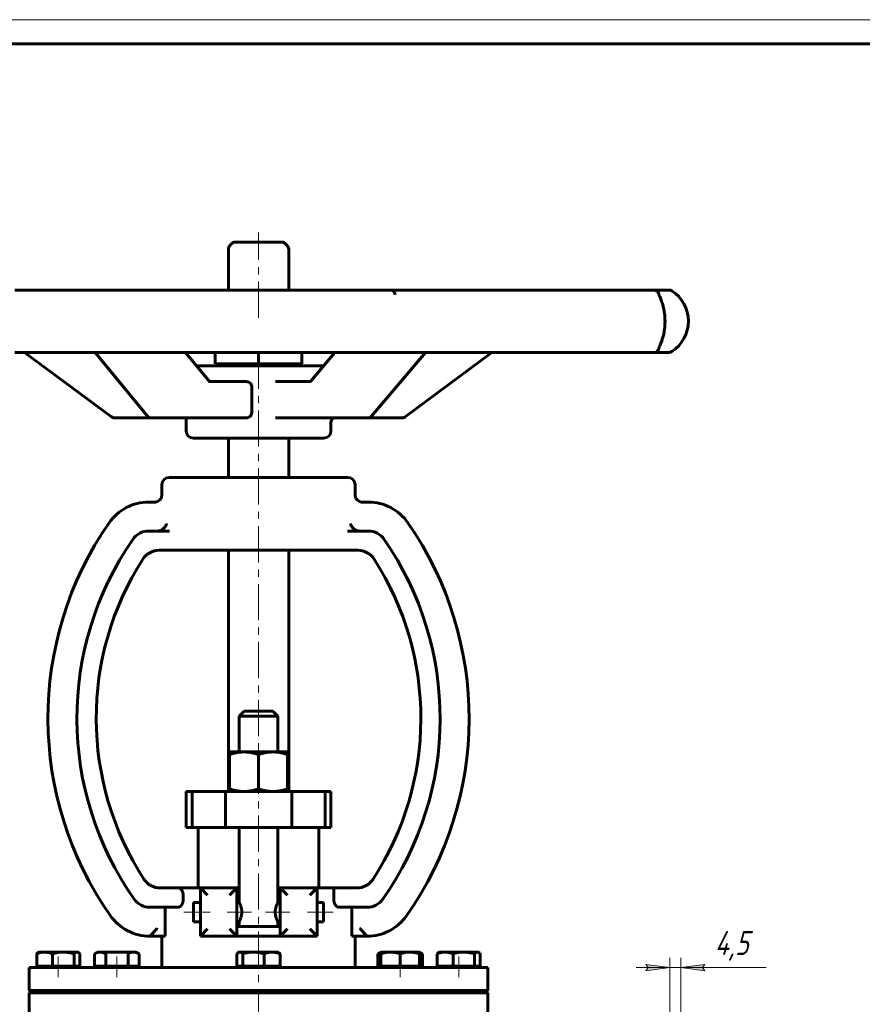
# Model space of a CAD drawing. Header units: millimetres. Extents: x 0 to 594, y 0 to 420.
# Tile 3 of 5: x 125 to 300, y 216 to 420. Entities that reach past the tile are written whole.
import ezdxf

# ---------------------------------------------------------------- set-up
doc = ezdxf.new("R2010")
doc.units = ezdxf.units.MM
for name, pattern in [('K5LT-1', [0]), ('K5LT_AXLED', [12, 7.5, -1.5, 1.5, -1.5]), ('K5LT_BASIC', [0]), ('K5LT_THIN', [0])]:
    doc.linetypes.add(name, pattern=pattern)
doc.layers.add('Системный слой', color=7, linetype='Continuous')
doc.layers.add('Системный слой (1)', color=7, linetype='Continuous', true_color=0x6c6c6c)
doc.styles.add('KDIMTEXTSTYLE', font='txt', dxfattribs={"width": 0.96, "oblique": 15, "height": 5})
doc.styles.add('KTEXTSTYLE', font='txt', dxfattribs={"width": 0.96, "height": 5})
doc.dimstyles.new('KDIMSTYLE (0.50)', dxfattribs={"dimtxt": 5, "dimasz": 1, "dimexe": 2, "dimexo": 0, "dimgap": 1, "dimtad": 1, "dimlfac": 2, "dimtxsty": 'KDIMTEXTSTYLE', "dimsah": 1, "dimcen": 0, "dimdle": 1, "dimadec": 0, "dimazin": 0, "dimtfac": 0.667, "dimtmove": 0, "dimatfit": 3, "dimfxl": 1, "dimtvp": 1, "dimtolj": 1, "dimtzin": 0, "dimarcsym": 0})

# ---------------------------------------------------------------- blocks, each defined once
blk = doc.blocks.new('U0')
at = {"layer": 'Системный слой (1)', "color": 143, "linetype": 'K5LT_BASIC', "lineweight": 60, "true_color": 0x33acca}
for p, q in [((170.87, 236.99), (170.87, 252.49)), ((170.87, 231.99), (170.87, 232.99))]:
    blk.add_line(p, q, dxfattribs=at)
blk = doc.blocks.new('U1')
at = {"layer": 'Системный слой (1)', "color": 143, "linetype": 'K5LT_BASIC', "lineweight": 60, "true_color": 0x33acca}
for p, q in [((182.92, 348.24), (162.01, 348.24)), ((188.36, 348.24), (182.92, 348.24))]:
    blk.add_line(p, q, dxfattribs=at)
blk = doc.blocks.new('U2')
at = {"layer": 'Системный слой (1)', "color": 143, "linetype": 'K5LT_BASIC', "lineweight": 60, "true_color": 0x33acca}
for p, q in [((174.87, 325.11), (156.37, 325.11)), ((193.37, 325.11), (174.87, 325.11))]:
    blk.add_line(p, q, dxfattribs=at)
blk = doc.blocks.new('U3')
at = {"layer": 'Системный слой (1)', "color": 143, "linetype": 'K5LT_BASIC', "lineweight": 60, "true_color": 0x33acca}
for p, q in [((161.37, 333.24), (182.92, 333.24)), ((182.92, 333.24), (188.37, 333.24))]:
    blk.add_line(p, q, dxfattribs=at)
blk = doc.blocks.new('U4')
at = {"layer": 'Системный слой (1)', "color": 143, "linetype": 'K5LT_BASIC', "lineweight": 60, "true_color": 0x33acca}
for p, q in [((170.37, 239.99), (170.87, 239.99)), ((178.87, 239.99), (179.37, 239.99))]:
    blk.add_line(p, q, dxfattribs=at)
blk = doc.blocks.new('U5')
at = {"layer": 'Системный слой (1)', "color": 143, "linetype": 'K5LT_BASIC', "lineweight": 60, "true_color": 0x33acca}
for p, q in [((178.87, 236.99), (178.87, 252.49)), ((178.87, 231.99), (178.87, 232.99))]:
    blk.add_line(p, q, dxfattribs=at)
blk = doc.blocks.new('U6')
at = {"layer": 'Системный слой (1)', "color": 143, "linetype": 'K5LT_BASIC', "lineweight": 60, "true_color": 0x33acca}
for p, q in [((137.33, 226.68), (137.23, 226.69)), ((137.42, 226.65), (137.33, 226.68)), ((137.51, 226.6), (137.42, 226.65)), ((137.62, 226.53), (137.51, 226.6)), ((137.73, 226.44), (137.62, 226.53)), ((137.83, 226.33), (137.73, 226.44))]:
    blk.add_line(p, q, dxfattribs=at)
blk = doc.blocks.new('U11')
at = {"layer": 'Системный слой (1)', "color": 143, "linetype": 'K5LT_BASIC', "lineweight": 60, "true_color": 0x33acca}
for p, q in [((220.33, 226.68), (220.23, 226.69)), ((220.42, 226.65), (220.33, 226.68)), ((220.51, 226.6), (220.42, 226.65)), ((220.62, 226.53), (220.51, 226.6)), ((220.73, 226.44), (220.62, 226.53)), ((220.83, 226.33), (220.73, 226.44))]:
    blk.add_line(p, q, dxfattribs=at)
blk = doc.blocks.new('U12')
at = {"layer": 'Системный слой (1)', "color": 143, "linetype": 'K5LT_BASIC', "lineweight": 60, "true_color": 0x33acca}
for p, q in [((208.42, 226.53), (208.22, 226.6)), ((208.63, 226.44), (208.42, 226.53)), ((208.83, 226.33), (208.63, 226.44))]:
    blk.add_line(p, q, dxfattribs=at)
blk = doc.blocks.new('U13')
at = {"layer": 'Системный слой (1)', "color": 143, "linetype": 'K5LT_BASIC', "lineweight": 60, "true_color": 0x33acca}
for p, q in [((200.22, 226.6), (200.01, 226.53)), ((199.8, 226.44), (199.6, 226.33)), ((200.01, 226.53), (199.8, 226.44))]:
    blk.add_line(p, q, dxfattribs=at)
blk = doc.blocks.new('U14')
at = {"layer": 'Системный слой (1)', "color": 143, "linetype": 'K5LT_BASIC', "lineweight": 60, "true_color": 0x33acca}
for p, q in [((170.73, 226.6), (170.62, 226.53)), ((170.82, 226.65), (170.73, 226.6)), ((170.91, 226.68), (170.82, 226.65)), ((171.01, 226.69), (170.91, 226.68)), ((170.51, 226.44), (170.41, 226.33)), ((170.62, 226.53), (170.51, 226.44))]:
    blk.add_line(p, q, dxfattribs=at)
blk = doc.blocks.new('D5')
at = {"layer": 'Системный слой (1)'}
for points in [[(260.12, 223.49), (255.12, 224.14), (255.62, 223.49), (255.12, 222.83)], [(266.87, 223.49), (267.37, 224.14), (262.37, 223.49), (267.37, 222.83)]]:
    blk.add_hatch(color=7, dxfattribs=at).paths.add_polyline_path(points)
at = {"layer": 'Системный слой (1)', "color": 7, "linetype": 'K5LT_THIN', "lineweight": 18, "true_color": 0xffffff}
for p, q in [((260.12, 193.49), (260.12, 225.49)), ((262.37, 193.49), (262.37, 225.49)), ((260.12, 223.49), (253.12, 223.49)), ((260.12, 223.49), (255.12, 224.14)), ((255.12, 224.14), (255.62, 223.49)), ((255.62, 223.49), (255.12, 222.83)), ((255.12, 222.83), (260.12, 223.49)), ((260.12, 223.49), (262.37, 223.49)), ((267.37, 224.14), (262.37, 223.49)), ((262.37, 223.49), (267.37, 222.83)), ((262.37, 223.49), (267.37, 223.49)), ((266.87, 223.49), (267.37, 224.14)), ((267.37, 222.83), (266.87, 223.49))]:
    blk.add_line(p, q, dxfattribs=at)
blk.add_wipeout([(269.37, 224.49), (269.37, 231.87), (277.72, 231.87), (277.72, 224.49)]).dxf.layer = 'Системный слой (1)'
for p, q in [((262.37, 223.49), (269.37, 223.49)), ((267.37, 223.49), (280.06, 223.49))]:
    blk.add_line(p, q, dxfattribs=at)
at = {"layer": 'Системный слой (1)', "color": 7, "insert": (269.37, 231.07), "char_height": 5, "attachment_point": 1, "style": 'KTEXTSTYLE'}
blk.add_mtext('\\fArial|b0|c204|p34;\\H5.0;\\W1.000;\\Q15;\\fGOST Type AU|b0|i0|c204|p34;\\Q15;\\W0.960;4,5', dxfattribs=at)
blk = doc.blocks.new('KDIMARROW_01')
at = {"layer": 'Системный слой'}
blk.add_hatch(color=0, dxfattribs=at).paths.add_polyline_path([(-5, -0.66), (0, 0), (-5, 0.66), (-4.5, 0)])
at = {"layer": 'Системный слой', "color": 0, "linetype": 'K5LT_THIN', "lineweight": 18}
for p, q in [((-4.5, 0), (-5, 0.66)), ((-5, 0.66), (0, 0)), ((0, 0), (-5, -0.66)), ((-5, -0.66), (-4.5, 0))]:
    blk.add_line(p, q, dxfattribs=at)
at = {"layer": 'Системный слой (1)', "color": 0, "linetype": 'K5LT_THIN', "lineweight": 18}
blk.add_line((428.5, 155.99), (428, 155.99), dxfattribs=at)
blk = doc.blocks.new('U42')
at = {"color": 7, "linetype": 'K5LT_THIN', "lineweight": 18, "true_color": 0xffffff}
blk.add_line((0, 420), (594, 420), dxfattribs=at)
at = {"color": 143, "linetype": 'K5LT_BASIC', "lineweight": 60, "true_color": 0x33acca}
blk.add_line((20, 415), (589, 415), dxfattribs=at)

msp = doc.modelspace()

# ---------------------------------------------------------------- linework, layer by layer
at = {"layer": 'Системный слой (1)', "color": 30, "linetype": 'K5LT_AXLED', "lineweight": 18, "true_color": 0xff8000}
for p, q in [((174.8705, 358.1858), (174.8705, 375.8608)), ((174.8705, 199.4858), (174.8705, 350.6358)), ((159.3705, 234.9858), (164.8263, 234.9858)), ((168.3705, 234.9858), (173.4064, 234.9858)), ((176.3346, 234.9858), (181.3705, 234.9858)), ((185.0138, 234.9858), (190.3705, 234.9858)), ((133.3705, 221.4858), (133.3705, 225.7858)), ((145.5256, 221.4858), (145.5256, 225.7858)), ((204.2155, 221.4858), (204.2155, 225.7858)), ((216.3705, 221.4858), (216.3705, 225.7858))]:
    msp.add_line(p, q, dxfattribs=at)
at = {"layer": 'Системный слой (1)', "color": 143, "linetype": 'K5LT_BASIC', "lineweight": 60, "true_color": 0x33acca}
for p, q in [((179.7063, 373.8608), (170.0347, 373.8608)), ((168.6205, 363.947), (168.6205, 372.4466)), ((169.3276, 373.5679), (168.9134, 373.1537)), ((180.4134, 373.5679), (180.8276, 373.1537)), ((181.1205, 363.947), (181.1205, 372.4466)), ((132.0129, 363.947), (124.4049, 363.947)), ((162.0268, 363.947), (132.0129, 363.947)), ((171.0866, 363.947), (162.0268, 363.947)), ((202.5911, 363.947), (171.0866, 363.947)), ((211.027, 363.947), (202.5911, 363.947)), ((236.805, 363.947), (211.027, 363.947)), ((242.6845, 363.947), (236.805, 363.947)), ((256.8304, 363.947), (242.6845, 363.947)), ((258.8066, 363.947), (256.8304, 363.947)), ((259.9667, 363.947), (258.8066, 363.947)), ((257.8095, 351.8186), (257.8095, 351.8188)), ((124.4049, 351.0208), (132.0129, 351.0208)), ((144.3908, 337.6568), (126.3658, 351.0208)), ((132.0129, 351.0208), (162.0268, 351.0208)), ((151.8365, 337.8266), (141.0328, 351.0208)), ((164.6928, 344.961), (159.7308, 351.0208)), ((162.0268, 351.0208), (171.0866, 351.0208)), ((165.8705, 348.6358), (165.8705, 351.0208)), ((171.0866, 351.0208), (202.5911, 351.0208)), ((174.8705, 348.6358), (174.8705, 351.0208)), ((183.8705, 348.6358), (183.8705, 351.0208)), ((185.6114, 344.9718), (190.709, 351.0208)), ((198.3108, 337.8157), (209.4389, 351.0208)), ((202.5911, 351.0208), (211.027, 351.0208)), ((205.293, 337.6588), (223.1934, 351.0208)), ((211.027, 351.0208), (236.805, 351.0208)), ((236.805, 351.0208), (242.6845, 351.0208)), ((242.6845, 351.0208), (256.8304, 351.0208)), ((256.8304, 351.0208), (258.8066, 351.0208)), ((258.8066, 351.0208), (259.9667, 351.0208)), ((165.8705, 348.6358), (174.8705, 348.6358)), ((166.7455, 348.2358), (166.7455, 348.6358)), ((174.8705, 348.6358), (183.8705, 348.6358)), ((182.9955, 348.2358), (182.9955, 348.6358)), ((172.3375, 344.9601), (164.6934, 344.9601)), ((173.4586, 343.9601), (173.4586, 338.4601)), ((185.6012, 344.9601), (178.3688, 344.9601)), ((144.9863, 337.4601), (152.6102, 337.4601)), ((152.6102, 337.4601), (163.2067, 337.4601)), ((159.8705, 334.7358), (159.8705, 337.4601)), ((163.2067, 337.4601), (172.3375, 337.4601)), ((178.3688, 337.4601), (187.1093, 337.4601)), ((187.1093, 337.4601), (197.5461, 337.4601)), ((197.5462, 337.4601), (204.6948, 337.4601)), ((189.8705, 334.7358), (189.8705, 336.4601)), ((168.6205, 325.1104), (168.6205, 333.2358)), ((181.1205, 325.1104), (181.1205, 333.2358)), ((154.8705, 321.4854), (154.8705, 323.6104)), ((194.8705, 321.4854), (194.8705, 323.6104)), ((153.6573, 319.9854), (152.1196, 319.9854)), ((197.6214, 319.9854), (196.0837, 319.9854)), ((156.3976, 313.9854), (152.1196, 313.9854)), ((197.6214, 313.9854), (193.3435, 313.9854)), ((154.2603, 309.9854), (156.3976, 309.9854)), ((156.3976, 309.9854), (159.3782, 309.9861)), ((190.0493, 309.9854), (159.3782, 309.9861)), ((168.6205, 259.9858), (168.6205, 309.9854)), ((181.1205, 259.9858), (181.1205, 309.9854)), ((190.0493, 309.9854), (191.1877, 309.9854)), ((191.1877, 309.9854), (195.4808, 309.9854)), ((171.8705, 276.6108), (170.8705, 275.6108)), ((170.8705, 275.6108), (178.8705, 275.6108)), ((170.8705, 268.1858), (170.8705, 275.6108)), ((177.8705, 276.6108), (171.8705, 276.6108)), ((177.8705, 276.6108), (178.8705, 275.6108)), ((178.8705, 268.1858), (178.8705, 275.6108)), ((168.8705, 267.6499), (168.8705, 268.1858)), ((168.8705, 268.1858), (171.8705, 268.1858)), ((168.8705, 267.6499), (168.8705, 260.5217)), ((171.8705, 268.1858), (177.8705, 268.1858)), ((174.8705, 267.6499), (174.8705, 260.5217)), ((177.8705, 268.1858), (180.8705, 268.1858)), ((180.8705, 268.1858), (180.8705, 267.6499)), ((180.8705, 267.6499), (180.8705, 260.5217)), ((159.8705, 252.4858), (159.8705, 259.9858)), ((159.8705, 259.9858), (161.1533, 259.9858)), ((161.1533, 259.9858), (168.0119, 259.9858)), ((161.1533, 252.4858), (161.1533, 259.9858)), ((168.0119, 252.4858), (168.0119, 259.9858)), ((168.0119, 259.9858), (181.7761, 259.9858)), ((168.8705, 259.9858), (168.8705, 260.5217)), ((180.8705, 260.5217), (180.8705, 259.9858)), ((181.7761, 259.9858), (188.6817, 259.9858)), ((181.7761, 252.4858), (181.7761, 259.9858)), ((188.6817, 252.4858), (188.6817, 259.9858)), ((188.6817, 259.9858), (189.8705, 259.9858)), ((189.8705, 252.4858), (189.8705, 259.9858)), ((159.8705, 252.4858), (161.1533, 252.4858)), ((161.1533, 252.4858), (168.0119, 252.4858)), ((162.3705, 239.9858), (162.3705, 252.4858)), ((168.0119, 252.4858), (181.7761, 252.4858)), ((181.7761, 252.4858), (188.6817, 252.4858)), ((187.3705, 239.9858), (187.3705, 252.4858)), ((188.6817, 252.4858), (189.8705, 252.4858)), ((158.1672, 239.9858), (154.4924, 239.9858)), ((158.1672, 239.9858), (162.8263, 239.9858)), ((162.8263, 239.9858), (162.8263, 229.9858)), ((170.3705, 239.9858), (162.8263, 239.9858)), ((162.8263, 239.9858), (164.3263, 238.4858)), ((170.3705, 239.9858), (168.8705, 238.4858)), ((170.3705, 229.9858), (170.3705, 239.9858)), ((187.0138, 239.9858), (179.3705, 239.9858)), ((179.3705, 239.9858), (180.8705, 238.4858)), ((179.3705, 239.9858), (179.3705, 229.9858)), ((185.5138, 238.4858), (187.0138, 239.9858)), ((187.0138, 229.9858), (187.0138, 239.9858)), ((187.0138, 239.9858), (190.483, 239.9858)), ((190.483, 237.4858), (190.483, 239.9858)), ((195.2487, 239.9858), (190.483, 239.9858)), ((159.258, 238.4858), (159.258, 237.4858)), ((161.3705, 236.9858), (161.3705, 232.9858)), ((161.3705, 236.9858), (162.8263, 236.9858)), ((170.3705, 236.9858), (170.8705, 236.9858)), ((178.8705, 236.9858), (179.3705, 236.9858)), ((187.0138, 236.9858), (188.3705, 236.9858)), ((188.3705, 236.9858), (188.3705, 232.9858)), ((152.3705, 235.9858), (158.1672, 235.9858)), ((155.5056, 235.9858), (155.5056, 229.9858)), ((191.5738, 235.9858), (197.3705, 235.9858)), ((194.2354, 229.9858), (194.2354, 235.9858)), ((161.3705, 232.9858), (162.8263, 232.9858)), ((170.3705, 232.9858), (170.8705, 232.9858)), ((178.8705, 232.9858), (179.3705, 232.9858)), ((187.0138, 232.9858), (188.3705, 232.9858)), ((164.3263, 231.4858), (162.8263, 229.9858)), ((168.8705, 231.4858), (170.3705, 229.9858)), ((170.3705, 231.9858), (179.3705, 231.9858)), ((180.8705, 231.4858), (179.3705, 229.9858)), ((187.0138, 229.9858), (185.5138, 231.4858)), ((153.8705, 229.9858), (152.3705, 229.9858)), ((153.8705, 229.9858), (155.5056, 229.9858)), ((154.8705, 223.4858), (154.8705, 229.9858)), ((162.8263, 229.9858), (170.3705, 229.9858)), ((170.3705, 229.9858), (179.3705, 229.9858)), ((179.3705, 229.9858), (187.0138, 229.9858)), ((194.2354, 229.9858), (195.8705, 229.9858)), ((194.8705, 223.4858), (194.8705, 229.9858)), ((195.8705, 229.9858), (197.3705, 229.9858)), ((129.2294, 226.6044), (129.3705, 226.6858)), ((130.5421, 226.6858), (129.3705, 226.6858)), ((134.4058, 226.6858), (130.5421, 226.6858)), ((137.2342, 226.6858), (134.4058, 226.6858)), ((137.3705, 226.6858), (137.2342, 226.6858)), ((137.5116, 226.6044), (137.3705, 226.6858)), ((140.9068, 226.3286), (141.5256, 226.6858)), ((142.0615, 226.6858), (141.5256, 226.6858)), ((145.5256, 226.6858), (142.0615, 226.6858)), ((148.9897, 226.6858), (145.5256, 226.6858)), ((149.5256, 226.6858), (148.9897, 226.6858)), ((150.1444, 226.3286), (149.5256, 226.6858)), ((170.7294, 226.6044), (170.8705, 226.6858)), ((171.0068, 226.6858), (170.8705, 226.6858)), ((173.8353, 226.6858), (171.0068, 226.6858)), ((177.699, 226.6858), (173.8353, 226.6858)), ((178.8705, 226.6858), (177.699, 226.6858)), ((179.0116, 226.6044), (178.8705, 226.6858)), ((199.5967, 226.3286), (200.2155, 226.6858)), ((202.2155, 226.6858), (200.2155, 226.6858)), ((200.2155, 226.3286), (200.2155, 226.6858)), ((206.2155, 226.6858), (202.2155, 226.6858)), ((208.2155, 226.6858), (206.2155, 226.6858)), ((208.2155, 226.6858), (208.2155, 226.3286)), ((208.8343, 226.3286), (208.2155, 226.6858)), ((212.2294, 226.6044), (212.3705, 226.6858)), ((213.5421, 226.6858), (212.3705, 226.6858)), ((217.4058, 226.6858), (213.5421, 226.6858)), ((220.2342, 226.6858), (217.4058, 226.6858)), ((220.3705, 226.6858), (220.2342, 226.6858)), ((220.5116, 226.6044), (220.3705, 226.6858)), ((128.9091, 223.7858), (128.9091, 226.3286)), ((132.1751, 223.7858), (132.1751, 226.3286)), ((136.6365, 223.7858), (136.6365, 226.3286)), ((137.8319, 223.7858), (137.8319, 226.3286)), ((140.9068, 223.7858), (140.9068, 226.3286)), ((143.2162, 223.7858), (143.2162, 226.3286)), ((147.835, 223.7858), (147.835, 226.3286)), ((150.1444, 223.7858), (150.1444, 226.3286)), ((170.4091, 223.7858), (170.4091, 226.3286)), ((171.6045, 223.7858), (171.6045, 226.3286)), ((176.066, 223.7858), (176.066, 226.3286)), ((179.3319, 223.7858), (179.3319, 226.3286)), ((199.5967, 223.7858), (199.5967, 226.3286)), ((200.2155, 223.7858), (200.2155, 226.3286)), ((204.2155, 223.7858), (204.2155, 226.3286)), ((208.2155, 223.7858), (208.2155, 226.3286)), ((208.8343, 223.7858), (208.8343, 226.3286)), ((211.9091, 223.7858), (211.9091, 226.3286)), ((215.1751, 223.7858), (215.1751, 226.3286)), ((219.6365, 223.7858), (219.6365, 226.3286)), ((220.8319, 223.7858), (220.8319, 226.3286)), ((127.3705, 223.4858), (222.3705, 223.4858)), ((127.3705, 218.7358), (127.3705, 223.4858)), ((130.5421, 223.7858), (128.9091, 223.7858)), ((129.3705, 223.4858), (129.3705, 223.7858)), ((132.1751, 223.7858), (130.5421, 223.7858)), ((134.4058, 223.7858), (132.1751, 223.7858)), ((136.6365, 223.7858), (134.4058, 223.7858)), ((137.2342, 223.7858), (136.6365, 223.7858)), ((137.8319, 223.7858), (137.2342, 223.7858)), ((137.3705, 223.4858), (137.3705, 223.7858)), ((142.0615, 223.7858), (140.9068, 223.7858)), ((141.5256, 223.4858), (141.5256, 223.7858)), ((143.2162, 223.7858), (142.0615, 223.7858)), ((145.5256, 223.7858), (143.2162, 223.7858)), ((147.835, 223.7858), (145.5256, 223.7858)), ((148.9897, 223.7858), (147.835, 223.7858)), ((150.1444, 223.7858), (148.9897, 223.7858)), ((149.5256, 223.4858), (149.5256, 223.7858)), ((171.0068, 223.7858), (170.4091, 223.7858)), ((170.8705, 223.4858), (170.8705, 223.7858)), ((171.6045, 223.7858), (171.0068, 223.7858)), ((173.8353, 223.7858), (171.6045, 223.7858)), ((176.066, 223.7858), (173.8353, 223.7858)), ((177.699, 223.7858), (176.066, 223.7858)), ((179.3319, 223.7858), (177.699, 223.7858)), ((178.8705, 223.4858), (178.8705, 223.7858)), ((200.2155, 223.7858), (199.5967, 223.7858)), ((202.2155, 223.7858), (200.2155, 223.7858)), ((200.2155, 223.4858), (200.2155, 223.7858)), ((204.2155, 223.7858), (202.2155, 223.7858)), ((206.2155, 223.7858), (204.2155, 223.7858)), ((208.2155, 223.7858), (206.2155, 223.7858)), ((208.2155, 223.4858), (208.2155, 223.7858)), ((208.8343, 223.7858), (208.2155, 223.7858)), ((213.5421, 223.7858), (211.9091, 223.7858)), ((212.3705, 223.4858), (212.3705, 223.7858)), ((215.1751, 223.7858), (213.5421, 223.7858)), ((217.4058, 223.7858), (215.1751, 223.7858)), ((219.6365, 223.7858), (217.4058, 223.7858)), ((220.2342, 223.7858), (219.6365, 223.7858)), ((220.8319, 223.7858), (220.2342, 223.7858)), ((220.3705, 223.4858), (220.3705, 223.7858)), ((222.3705, 218.7358), (222.3705, 223.4858)), ((127.6205, 218.4858), (127.3705, 218.7358)), ((127.3705, 218.7358), (222.3705, 218.7358)), ((127.3705, 218.2358), (127.6205, 218.4858)), ((127.6205, 218.4858), (222.1205, 218.4858)), ((222.1205, 218.4858), (222.3705, 218.7358)), ((222.3705, 218.2358), (222.1205, 218.4858)), ((127.3705, 213.4858), (127.3705, 218.2358)), ((127.3705, 218.2358), (222.3705, 218.2358)), ((222.3705, 213.4858), (222.3705, 218.2358))]:
    msp.add_line(p, q, dxfattribs=at)
for centre, radius, start, end in [((170.0347, 372.8608), 1, 90, 135), ((179.7063, 372.8608), 1, 45, 90), ((169.6205, 372.4466), 1, 135, 180), ((180.1205, 372.4466), 1, 0, 45), ((256.8304, 362.947), 1, 11.703304, 89.999999), ((259.9667, 362.947), 1, 57.190009, 90), ((256.4446, 357.4839), 7.5, 302.809991, 57.190009), ((256.8304, 352.0208), 1, 270, 348.296302), ((259.9667, 352.0208), 1, 270, 302.809992), ((144.9863, 338.4601), 1, 233.444972, 270), ((152.6102, 338.4601), 1, 219.319516, 270), ((190.8705, 336.4601), 1, 90, 180), ((197.5461, 338.4601), 1, 270, 319.872248), ((204.6948, 338.4601), 1, 270, 306.74429), ((161.3705, 334.7358), 1.5, 180, 270), ((188.3705, 334.7358), 1.5, 270, 0), ((156.3705, 323.6104), 1.5, 90, 180), ((193.3705, 323.6104), 1.5, 0, 90), ((153.3705, 321.4854), 1.5, 270, 0), ((196.3705, 321.4854), 1.5, 180, 270), ((152.1196, 309.9854), 10, 90, 145.288426), ((197.6214, 309.9854), 10, 34.711574, 90), ((202.3845, 275.1653), 71.1473, 145.288426, 215.122287), ((147.3566, 275.1653), 71.1473, 324.877713, 34.711574), ((152.1196, 309.9854), 4, 90, 145.288426), ((197.6214, 309.9854), 4, 34.711574, 90), ((202.3845, 275.1653), 65.1473, 145.288426, 215.122287), ((147.3566, 275.1653), 65.1473, 324.877713, 34.711574), ((154.2603, 305.9854), 4, 90, 147.36338), ((195.4808, 305.9854), 4, 32.63662, 90), ((202.3845, 275.1653), 61.1473, 147.36338, 213.065567), ((147.3566, 275.1653), 61.1473, 326.934433, 32.63662), ((154.4924, 243.9858), 4, 213.065567, 270), ((195.2487, 243.9858), 4, 270, 326.934433), ((152.3705, 239.9858), 4, 215.122287, 270), ((197.3705, 239.9858), 4, 270, 324.877713), ((152.3705, 239.9858), 10, 215.122287, 270), ((197.3705, 239.9858), 10, 270, 324.877713)]:
    msp.add_arc(centre, radius, start, end, dxfattribs=at)
for centre, major_axis, ratio, start_param, end_param in [((202.5911, 362.947), (-0.2415, 0.9704), 0.58993091, 4.56787942, 5.595873), ((258.8066, 362.947), (0, 1), 0.98636703, 6.2820945, 6.28318531), ((258.8066, 362.947), (0, 1), 0.88752342, 6.28247738, 6.28318531), ((256.8304, 362.947), (-0.9792, -0.2028), 0.97996546, 3.14081635, 3.14157663), ((256.8304, 352.0208), (0.9792, -0.2028), 0.97996546, 6.28316457, 6.28394616), ((144.9863, 338.4601), (-0.5956, -0.8033), 0.24413996, 6.28317896, 6.28318531), ((152.6102, 338.4601), (-0.7737, -0.6335), 0.66542042, 0, 0.00010131), ((197.5461, 338.4601), (-0.7647, 0.6444), 0.6553924, 3.1415154, 3.14159265), ((204.6948, 338.4601), (0.5982, -0.8014), 0.26036564, 0, 0.00001951)]:
    msp.add_ellipse(centre, major_axis=major_axis, ratio=ratio, start_param=start_param, end_param=end_param, dxfattribs=at)
for points, knots in [([(257.8095, 351.8187), (257.8096, 351.8192), (257.8099, 351.8204), (257.8113, 351.8258), (257.8126, 351.8309), (257.816, 351.8425), (257.8176, 351.8479), (257.8232, 351.8659), (257.8281, 351.881), (257.8437, 351.9262), (257.8558, 351.9595), (257.8927, 352.0566), (257.9214, 352.1289), (257.9886, 352.2941), (258.0266, 352.386), (258.122, 352.6187), (258.1805, 352.7631), (258.3012, 353.0774), (258.3636, 353.2475), (258.4616, 353.5355), (258.4972, 353.6442), (258.5879, 353.9349), (258.6426, 354.1231), (258.743, 354.5033), (258.7889, 354.6929), (258.8759, 355.0955), (258.9167, 355.3092), (258.9844, 355.73), (259.0122, 355.9356), (259.0559, 356.3476), (259.0723, 356.5539), (259.0954, 356.9808), (259.1017, 357.201), (259.1034, 357.6479), (259.0985, 357.8751), (259.0772, 358.3227), (259.061, 358.5425), (259.0182, 358.9641), (258.992, 359.1664), (258.9296, 359.5697), (258.8931, 359.7703), (258.8103, 360.1723), (258.7635, 360.3728), (258.6635, 360.7633), (258.61, 360.9526), (258.5016, 361.3091), (258.4466, 361.4765), (258.3635, 361.7153), (258.3351, 361.7945), (258.2535, 362.0156), (258.2012, 362.1501), (258.0945, 362.417), (258.042, 362.5434), (257.965, 362.7314), (257.9372, 362.7996), (257.8876, 362.9243), (257.8671, 362.9776), (257.8357, 363.0638), (257.8231, 363.1018), (257.8149, 363.1288), (257.8128, 363.1363), (257.8099, 363.1473), (257.8101, 363.1463), (257.8095, 363.149)], [0, 0, 0, 0, 0.13814122, 0.13814122, 0.34535305, 0.34535305, 0.48423656, 0.48423656, 0.76115337, 0.76115337, 1.19153342, 1.19153342, 1.86207673, 1.86207673, 2.53262003, 2.53262003, 3.35269444, 3.35269444, 4.14579439, 4.14579439, 4.59416412, 4.59416412, 5.29201598, 5.29201598, 5.93124022, 5.93124022, 6.5997457, 6.5997457, 7.2067083, 7.2067083, 7.79207828, 7.79207828, 8.408291, 8.408291, 9.04149599, 9.04149599, 9.664381, 9.664381, 10.25849973, 10.25849973, 10.88018358, 10.88018358, 11.54505018, 11.54505018, 12.23609899, 12.23609899, 12.92891875, 12.92891875, 13.29306201, 13.29306201, 13.99155234, 13.99155234, 14.81109562, 14.81109562, 15.3773061, 15.3773061, 15.94351658, 15.94351658, 16.50972706, 16.50972706, 16.71861541, 16.71861541, 17, 17, 17, 17]), ([(164.6928, 344.961), (164.693, 344.9607), (164.6932, 344.9604), (164.6971, 344.9558), (164.7011, 344.951), (164.708, 344.9433), (164.7112, 344.94), (164.7168, 344.9344), (164.7191, 344.9322), (164.7229, 344.9288), (164.7243, 344.9276), (164.7257, 344.9265), (164.726, 344.9262), (164.7265, 344.9258), (164.7266, 344.9258), (164.7266, 344.9258)], [0, 0, 0, 0, 0.09653851, 0.09653851, 1.8, 1.8, 3.6, 3.6, 5.4, 5.4, 7.2, 7.2, 8.03917355, 8.03917355, 9, 9, 9, 9]), ([(172.3375, 344.9601), (172.4735, 344.9601), (172.6198, 344.9357), (172.8938, 344.8347), (173.0214, 344.7582), (173.2211, 344.5818), (173.3089, 344.4719), (173.4277, 344.2259), (173.4586, 344.0897), (173.4586, 343.9601)], [-0.321021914, -0.321021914, -0.321021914, -0.321021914, -0.238258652, -0.238258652, -0.155495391, -0.155495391, -0.077747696, -0.077747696, 0, 0, 0, 0]), ([(185.5736, 344.9339), (185.5743, 344.9344), (185.5751, 344.9351), (185.5778, 344.9372), (185.5796, 344.9388), (185.584, 344.9427), (185.5866, 344.9451), (185.5926, 344.951), (185.5959, 344.9544), (185.6001, 344.9589), (185.6006, 344.9595), (185.6046, 344.964), (185.6078, 344.9676), (185.6114, 344.9718)], [0, 0, 0, 0, 0.8, 0.8, 1.6, 1.6, 2.4, 2.4, 3.2, 3.2, 3.31825305, 3.31825305, 4, 4, 4, 4]), ([(173.4586, 338.4601), (173.4586, 338.3306), (173.4277, 338.1944), (173.3089, 337.9484), (173.2211, 337.8385), (173.0214, 337.6621), (172.8938, 337.5856), (172.6198, 337.4846), (172.4735, 337.4601), (172.3375, 337.4601)], [0, 0, 0, 0, 0.077747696, 0.077747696, 0.155495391, 0.155495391, 0.238258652, 0.238258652, 0.321021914, 0.321021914, 0.321021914, 0.321021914]), ([(188.5521, 337.3702), (188.5515, 337.3695), (188.5521, 337.3704), (188.5596, 337.3773), (188.567, 337.3837), (188.5875, 337.3982), (188.6007, 337.4064), (188.6309, 337.422), (188.6487, 337.4299), (188.6872, 337.4433), (188.7075, 337.4488), (188.7494, 337.4567), (188.7706, 337.4591), (188.7952, 337.46), (188.7995, 337.4601), (188.8044, 337.4601), (188.805, 337.4601), (188.8056, 337.4601)], [0, 0, 0, 0, 1.58598462, 1.58598462, 3.24151876, 3.24151876, 4.85732762, 4.85732762, 6.46131759, 6.46131759, 8.04074446, 8.04074446, 9.6122355, 9.6122355, 9.95263451, 9.95263451, 10, 10, 10, 10]), ([(155.8064, 315.4854), (155.8061, 315.4841), (155.8057, 315.4828), (155.7237, 315.2039), (155.5751, 314.9306), (155.2206, 314.5153), (155.0417, 314.3623), (154.7028, 314.1578), (154.5446, 314.0868), (154.3766, 314.0411)], [-1.105658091, -1.105658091, -1.105658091, -1.105658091, -1.104779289, -1.104779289, -0.915328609, -0.915328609, -0.772376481, -0.772376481, -0.66698233, -0.66698233, -0.66698233, -0.66698233]), ([(195.3644, 314.0411), (195.2122, 314.0826), (195.0678, 314.1448), (194.7577, 314.3221), (194.6023, 314.447), (194.3404, 314.7147), (194.2314, 314.8595), (194.0522, 315.1618), (193.9826, 315.3222), (193.9354, 315.4828), (193.935, 315.4841), (193.9346, 315.4854)], [-0.482010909, -0.482010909, -0.482010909, -0.482010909, -0.38655779, -0.38655779, -0.259219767, -0.259219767, -0.13276155, -0.13276155, 0, 0, 0.001073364, 0.001073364, 0.001073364, 0.001073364]), ([(158.1672, 239.9858), (158.1994, 239.9858), (158.2626, 239.9812), (158.3642, 239.9594), (158.467, 239.922), (158.5715, 239.8673), (158.6711, 239.7994), (158.7588, 239.7244), (158.8406, 239.6407), (158.9091, 239.5582), (158.9709, 239.4709), (159.0211, 239.3901), (159.07, 239.3), (159.1166, 239.1994), (159.1661, 239.0699), (159.2087, 238.9236), (159.2425, 238.7476), (159.2561, 238.6025), (159.258, 238.5122), (159.258, 238.4858)], [0, 0, 0, 0, 1.38619506, 2.6542424, 4.1448802, 5.50597522, 6.85653509, 8.21282078, 9.23484331, 10.53643531, 11.47021894, 12.36291691, 13.21122319, 14.23855685, 15.19628472, 16.61606498, 17.87140314, 19.37419182, 20, 20, 20, 20]), ([(159.258, 237.4858), (159.258, 237.4246), (159.2519, 237.2993), (159.2272, 237.1357), (159.1917, 236.9867), (159.1517, 236.8609), (159.099, 236.731), (159.0362, 236.6056), (158.976, 236.508), (158.92, 236.4292), (158.8712, 236.3671), (158.8121, 236.3009), (158.7476, 236.2377), (158.6864, 236.186), (158.6034, 236.1246), (158.5134, 236.0715), (158.409, 236.0274), (158.3183, 236.0009), (158.2371, 235.9881), (158.1871, 235.9858), (158.1672, 235.9858)], [0, 0, 0, 0, 1.52485343, 3.08479185, 4.05307772, 5.33166834, 6.43651027, 7.72383109, 9.16162871, 9.76910758, 10.70193798, 11.68206882, 12.67513542, 13.69652952, 14.40059796, 16.27308058, 17.49912713, 18.77841644, 20.10120799, 21, 21, 21, 21]), ([(170.8705, 232.9858), (170.8706, 232.9859), (170.8735, 232.9918), (170.8855, 233.0158), (170.9073, 233.0602), (170.9422, 233.1326), (170.985, 233.2254), (171.0264, 233.3185), (171.0738, 233.4301), (171.132, 233.5774), (171.189, 233.7363), (171.2422, 233.9029), (171.2886, 234.0691), (171.3269, 234.234), (171.3554, 234.3841), (171.378, 234.5323), (171.3951, 234.689), (171.4056, 234.8606), (171.4073, 235.004), (171.4039, 235.1288), (171.397, 235.2557), (171.3823, 235.4076), (171.3553, 235.5924), (171.3265, 235.7383), (171.2796, 235.9396), (171.2209, 236.1429), (171.1515, 236.3414), (171.0966, 236.4846), (171.0466, 236.6067), (170.9987, 236.716), (170.9531, 236.8156), (170.9152, 236.8952), (170.8854, 236.9561), (170.8725, 236.9819), (170.8706, 236.9858), (170.8705, 236.9858)], [0, 0, 0, 0, 1.13418466, 1.98894907, 2.94364535, 4.60252268, 5.75329779, 6.56304182, 7.73130307, 9.05819676, 10.39675344, 11.43095455, 12.62821168, 13.72766959, 14.55167911, 15.3603117, 16.35009671, 17.2592839, 18.2775709, 18.76845215, 19.37046842, 20.4316493, 21.3801938, 22.62601708, 23.09799071, 25.2010396, 26.73496184, 27.61128752, 28.79166502, 30.10438144, 31.09120373, 32.53781066, 33.86496999, 35.30159725, 36, 36, 36, 36]), ([(178.8705, 236.9858), (178.8705, 236.9858), (178.8648, 236.9744), (178.8408, 236.9258), (178.8099, 236.8621), (178.7641, 236.7641), (178.7126, 236.6495), (178.6544, 236.5095), (178.5922, 236.3493), (178.5277, 236.1654), (178.4606, 235.9356), (178.4173, 235.7534), (178.3853, 235.5858), (178.3625, 235.4364), (178.3441, 235.2614), (178.3341, 235.0776), (178.3343, 234.8981), (178.3427, 234.7343), (178.3547, 234.6059), (178.3731, 234.4613), (178.4014, 234.2923), (178.4514, 234.0695), (178.5141, 233.8502), (178.5792, 233.6583), (178.6354, 233.5096), (178.6923, 233.3699), (178.7402, 233.2604), (178.7887, 233.1543), (178.826, 233.076), (178.8561, 233.0148), (178.8686, 232.9897), (178.8705, 232.9859), (178.8705, 232.9858)], [0, 0, 0, 0, 1.44955095, 2.52074715, 3.9448773, 4.67965015, 6.34822747, 7.53234131, 8.30658882, 10.09009826, 11.36163254, 12.60797043, 13.26343767, 14.16131289, 15.02915362, 16.03169965, 17.01951404, 17.80478856, 18.57865643, 19.04072245, 20.11682191, 21.3468106, 22.86889346, 24.17566075, 25.26213553, 26.22348427, 27.66975696, 28.43379177, 29.88428241, 31.05775053, 32.36378217, 33, 33, 33, 33]), ([(191.5738, 235.9858), (191.5416, 235.9858), (191.4785, 235.9904), (191.3768, 236.0123), (191.2741, 236.0496), (191.1695, 236.1043), (191.07, 236.1723), (190.9823, 236.2473), (190.9004, 236.331), (190.832, 236.4134), (190.7701, 236.5007), (190.72, 236.5815), (190.6711, 236.6717), (190.6245, 236.7722), (190.5749, 236.9018), (190.5324, 237.048), (190.4985, 237.224), (190.4849, 237.3692), (190.483, 237.4594), (190.483, 237.4858)], [0, 0, 0, 0, 1.38619707, 2.65424465, 4.14488144, 5.50597541, 6.85653496, 8.21282077, 9.23484335, 10.53643533, 11.47021893, 12.3629169, 13.21122319, 14.23855685, 15.19628472, 16.61606498, 17.87140314, 19.37419182, 20, 20, 20, 20]), ([(153.8705, 231.6192), (153.8693, 231.6177), (153.868, 231.6162), (153.7089, 231.4262), (153.5468, 231.2391), (153.2402, 230.8955), (153.0933, 230.7357), (152.8276, 230.4528), (152.7062, 230.3268), (152.5311, 230.1474), (152.4688, 230.0845), (152.3902, 230.0055), (152.3706, 229.9859), (152.3705, 229.9858)], [-0.001181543, -0.001181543, -0.001181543, -0.001181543, 0, 0, 0.147491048, 0.147491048, 0.283659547, 0.283659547, 0.411705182, 0.411705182, 0.50833662, 0.50833662, 0.593441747, 0.593441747, 0.593441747, 0.593441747]), ([(195.8705, 231.6192), (195.8718, 231.6177), (195.8731, 231.6162), (196.0321, 231.4262), (196.1942, 231.2391), (196.5008, 230.8955), (196.6477, 230.7357), (196.9135, 230.4528), (197.0348, 230.3268), (197.2099, 230.1474), (197.2723, 230.0845), (197.3509, 230.0055), (197.3705, 229.9859), (197.3705, 229.9858)], [-1.188065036, -1.188065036, -1.188065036, -1.188065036, -1.186883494, -1.186883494, -1.039392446, -1.039392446, -0.903223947, -0.903223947, -0.775178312, -0.775178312, -0.678546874, -0.678546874, -0.593441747, -0.593441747, -0.593441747, -0.593441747]), ([(130.5421, 226.6858), (130.442, 226.6858), (130.2485, 226.6774), (129.954, 226.6403), (129.6912, 226.5863), (129.3382, 226.4913), (129.0889, 226.4019), (128.9091, 226.3286)], [0, 0, 0, 0, 1.44740223, 2.79972062, 4.28007379, 5.29108611, 8, 8, 8, 8]), ([(128.9091, 226.3286), (128.9427, 226.3661), (129.0003, 226.4262), (129.1069, 226.523), (129.1801, 226.5759), (129.2294, 226.6044)], [0, 0, 0, 0, 1.91828185, 3.26766111, 6, 6, 6, 6]), ([(132.1751, 226.3286), (132.0437, 226.3822), (131.7965, 226.4741), (131.4602, 226.5711), (131.1675, 226.6332), (130.9062, 226.67), (130.6969, 226.684), (130.5768, 226.6858), (130.5421, 226.6858)], [0, 0, 0, 0, 2.22744806, 4.15995945, 5.58846301, 7.04511177, 8.43464385, 9, 9, 9, 9]), ([(134.4058, 226.6858), (134.269, 226.6858), (134.0048, 226.6774), (133.6025, 226.6403), (133.2434, 226.5863), (132.8245, 226.5038), (132.4832, 226.4183), (132.237, 226.3471), (132.1751, 226.3286)], [0, 0, 0, 0, 1.62832751, 3.14968569, 4.81508301, 5.95247187, 8.23196478, 9, 9, 9, 9]), ([(136.6365, 226.3286), (136.4775, 226.3761), (136.2262, 226.4452), (135.8856, 226.5238), (135.5882, 226.5822), (135.2607, 226.6331), (134.9038, 226.67), (134.6173, 226.684), (134.4533, 226.6858), (134.4058, 226.6858)], [0, 0, 0, 0, 2.19292395, 3.44223855, 4.62217717, 6.20193322, 7.82790196, 9.3718265, 10, 10, 10, 10]), ([(137.2342, 226.6858), (137.1976, 226.6858), (137.1268, 226.6774), (137.019, 226.6403), (136.9228, 226.5863), (136.7936, 226.4913), (136.7023, 226.4019), (136.6365, 226.3286)], [0, 0, 0, 0, 1.44740223, 2.79972062, 4.28007379, 5.29108611, 8, 8, 8, 8]), ([(142.0615, 226.6858), (141.9907, 226.6858), (141.8539, 226.6774), (141.6457, 226.6403), (141.4598, 226.5863), (141.2102, 226.4913), (141.0339, 226.4019), (140.9068, 226.3286)], [0, 0, 0, 0, 1.44740223, 2.79972062, 4.28007379, 5.29108611, 8, 8, 8, 8]), ([(143.2162, 226.3286), (143.1339, 226.3761), (142.9592, 226.4689), (142.7219, 226.5678), (142.504, 226.6331), (142.3193, 226.67), (142.171, 226.684), (142.0861, 226.6858), (142.0615, 226.6858)], [0, 0, 0, 0, 1.97363156, 4.15995945, 5.5817399, 7.04511177, 8.43464385, 9, 9, 9, 9]), ([(148.9897, 226.6858), (148.9189, 226.6858), (148.7821, 226.6774), (148.5739, 226.6403), (148.388, 226.5863), (148.1384, 226.4913), (147.9621, 226.4019), (147.835, 226.3286)], [0, 0, 0, 0, 1.44740223, 2.79972062, 4.28007379, 5.29108611, 8, 8, 8, 8]), ([(150.1444, 226.3286), (150.0621, 226.3761), (149.8874, 226.4689), (149.6501, 226.5678), (149.4322, 226.6331), (149.2475, 226.67), (149.0992, 226.684), (149.0143, 226.6858), (148.9897, 226.6858)], [0, 0, 0, 0, 1.97363156, 4.15995945, 5.5817399, 7.04511177, 8.43464385, 9, 9, 9, 9]), ([(171.6045, 226.3286), (171.5619, 226.3761), (171.4715, 226.4689), (171.3487, 226.5678), (171.2359, 226.6331), (171.1403, 226.67), (171.0635, 226.684), (171.0195, 226.6858), (171.0068, 226.6858)], [0, 0, 0, 0, 1.97363156, 4.15995945, 5.5817399, 7.04511177, 8.43464385, 9, 9, 9, 9]), ([(173.8353, 226.6858), (173.6985, 226.6858), (173.4342, 226.6774), (173.0319, 226.6403), (172.6729, 226.5863), (172.254, 226.5038), (171.9126, 226.4183), (171.6664, 226.3471), (171.6045, 226.3286)], [0, 0, 0, 0, 1.62832751, 3.14968569, 4.81508301, 5.95247187, 8.23196478, 9, 9, 9, 9]), ([(176.066, 226.3286), (175.9069, 226.3761), (175.6557, 226.4452), (175.3151, 226.5238), (175.0177, 226.5822), (174.6902, 226.6331), (174.3332, 226.67), (174.0468, 226.684), (173.8827, 226.6858), (173.8353, 226.6858)], [0, 0, 0, 0, 2.19292395, 3.44223855, 4.62217717, 6.20193322, 7.82790196, 9.3718265, 10, 10, 10, 10]), ([(177.699, 226.6858), (177.5988, 226.6858), (177.4054, 226.6774), (177.1109, 226.6403), (176.848, 226.5863), (176.495, 226.4913), (176.2457, 226.4019), (176.066, 226.3286)], [0, 0, 0, 0, 1.44740223, 2.79972062, 4.28007379, 5.29108611, 8, 8, 8, 8]), ([(179.3319, 226.3286), (179.2005, 226.3822), (178.9534, 226.4741), (178.617, 226.5711), (178.3244, 226.6332), (178.0631, 226.67), (177.8538, 226.684), (177.7337, 226.6858), (177.699, 226.6858)], [0, 0, 0, 0, 2.22744806, 4.15995945, 5.58846301, 7.04511177, 8.43464385, 9, 9, 9, 9]), ([(179.0116, 226.6044), (179.0461, 226.5844), (179.104, 226.5452), (179.2111, 226.4561), (179.2832, 226.3829), (179.3319, 226.3286)], [0, 0, 0, 0, 1.91250327, 3.22030261, 6, 6, 6, 6]), ([(202.2155, 226.6858), (202.0928, 226.6858), (201.8559, 226.6774), (201.4952, 226.6403), (201.1733, 226.5863), (200.7692, 226.4975), (200.4635, 226.4101), (200.2431, 226.3378), (200.2155, 226.3286)], [0, 0, 0, 0, 1.62832751, 3.14968569, 4.81508301, 5.95247187, 8.61753361, 9, 9, 9, 9]), ([(204.2155, 226.3286), (204.0729, 226.3761), (203.8476, 226.4452), (203.5422, 226.5238), (203.2756, 226.5822), (202.9819, 226.6331), (202.6619, 226.67), (202.4051, 226.684), (202.258, 226.6858), (202.2155, 226.6858)], [0, 0, 0, 0, 2.19292395, 3.44223855, 4.62217717, 6.20193322, 7.82790196, 9.3718265, 10, 10, 10, 10]), ([(206.2155, 226.6858), (206.0928, 226.6858), (205.8559, 226.6774), (205.4952, 226.6403), (205.1733, 226.5863), (204.7692, 226.4975), (204.4635, 226.4101), (204.2431, 226.3378), (204.2155, 226.3286)], [0, 0, 0, 0, 1.62832751, 3.14968569, 4.81508301, 5.95247187, 8.61753361, 9, 9, 9, 9]), ([(208.2155, 226.3286), (208.0729, 226.3761), (207.8476, 226.4452), (207.5422, 226.5238), (207.2756, 226.5822), (206.9819, 226.6331), (206.6619, 226.67), (206.4051, 226.684), (206.258, 226.6858), (206.2155, 226.6858)], [0, 0, 0, 0, 2.19292395, 3.44223855, 4.62217717, 6.20193322, 7.82790196, 9.3718265, 10, 10, 10, 10]), ([(213.5421, 226.6858), (213.442, 226.6858), (213.2485, 226.6774), (212.954, 226.6403), (212.6912, 226.5863), (212.3382, 226.4913), (212.0889, 226.4019), (211.9091, 226.3286)], [0, 0, 0, 0, 1.44740223, 2.79972062, 4.28007379, 5.29108611, 8, 8, 8, 8]), ([(211.9091, 226.3286), (211.9427, 226.3661), (212.0003, 226.4262), (212.1069, 226.523), (212.1801, 226.5759), (212.2294, 226.6044)], [0, 0, 0, 0, 1.91828185, 3.26766111, 6, 6, 6, 6]), ([(215.1751, 226.3286), (215.0437, 226.3822), (214.7965, 226.4741), (214.4602, 226.5711), (214.1675, 226.6332), (213.9062, 226.67), (213.6969, 226.684), (213.5768, 226.6858), (213.5421, 226.6858)], [0, 0, 0, 0, 2.22744806, 4.15995945, 5.58846301, 7.04511177, 8.43464385, 9, 9, 9, 9]), ([(217.4058, 226.6858), (217.269, 226.6858), (217.0048, 226.6774), (216.6025, 226.6403), (216.2434, 226.5863), (215.8245, 226.5038), (215.4832, 226.4183), (215.237, 226.3471), (215.1751, 226.3286)], [0, 0, 0, 0, 1.62832751, 3.14968569, 4.81508301, 5.95247187, 8.23196478, 9, 9, 9, 9]), ([(219.6365, 226.3286), (219.4775, 226.3761), (219.2262, 226.4452), (218.8856, 226.5238), (218.5882, 226.5822), (218.2607, 226.6331), (217.9038, 226.67), (217.6173, 226.684), (217.4533, 226.6858), (217.4058, 226.6858)], [0, 0, 0, 0, 2.19292395, 3.44223855, 4.62217717, 6.20193322, 7.82790196, 9.3718265, 10, 10, 10, 10]), ([(220.2342, 226.6858), (220.1976, 226.6858), (220.1268, 226.6774), (220.019, 226.6403), (219.9228, 226.5863), (219.7936, 226.4913), (219.7023, 226.4019), (219.6365, 226.3286)], [0, 0, 0, 0, 1.44740223, 2.79972062, 4.28007379, 5.29108611, 8, 8, 8, 8])]:
    msp.add_open_spline(points, degree=3, knots=knots, dxfattribs=at)
for points in [[(153.96, 313.9854), (154.0916, 313.9854), (154.2398, 314.0038), (154.3766, 314.0411)], [(195.3644, 314.0411), (195.5013, 314.0038), (195.6495, 313.9854), (195.7811, 313.9854)]]:
    msp.add_open_spline(points, degree=3, dxfattribs=at)
for points in [[(171.8705, 268.1858), (170.4782, 268.1858), (168.8705, 267.6499)], [(174.8705, 267.6499), (173.2628, 268.1858), (171.8705, 268.1858)], [(177.8705, 268.1858), (176.4782, 268.1858), (174.8705, 267.6499)], [(180.8705, 267.6499), (179.2628, 268.1858), (177.8705, 268.1858)], [(168.8705, 260.5217), (170.4782, 259.9858), (171.8705, 259.9858)], [(171.8705, 259.9858), (173.2628, 259.9858), (174.8705, 260.5217)], [(174.8705, 260.5217), (176.4782, 259.9858), (177.8705, 259.9858)], [(177.8705, 259.9858), (179.2628, 259.9858), (180.8705, 260.5217)]]:
    msp.add_rational_spline(points, [1, 1.0379548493, 1], degree=2, dxfattribs=at)
at = {"layer": 'Системный слой (1)', "color": 7, "linetype": 'K5LT-1'}
for points, knots in [([(145.5256, 226.6858), (145.4612, 226.6858), (145.332, 226.684), (145.138, 226.6759), (144.9447, 226.6625), (144.7032, 226.6392), (144.4143, 226.6008), (144.0283, 226.5327), (143.6284, 226.4425), (143.3423, 226.365), (143.2162, 226.3286)], [0, 0, 0, 0, 1.81846407, 3.63692813, 5.4553922, 7.27385627, 10.46569137, 13.65752648, 18.30421618, 22, 22, 22, 22]), ([(147.835, 226.3286), (147.7861, 226.3427), (147.6587, 226.3786), (147.4125, 226.4433), (147.0697, 226.5228), (146.7106, 226.5894), (146.3761, 226.636), (146.1405, 226.6598), (145.9516, 226.6732), (145.8095, 226.6805), (145.6674, 226.6849), (145.5728, 226.6858), (145.5256, 226.6858)], [0, 0, 0, 0, 1.43286195, 3.72544107, 7.16430976, 11.33828068, 14.00371051, 16.66914034, 18.00185526, 19.33457017, 20.66728509, 22, 22, 22, 22])]:
    msp.add_open_spline(points, degree=3, knots=knots, dxfattribs=at)

# ---------------------------------------------------------------- block references
at = {"layer": 'Системный слой (1)'}
for name in ['U1', 'U3', 'U2', 'U0', 'U5', 'U4', 'U6', 'U14', 'U13', 'U12', 'U11']:
    msp.add_blockref(name, (0, 0), dxfattribs=at)

# ---------------------------------------------------------------- dimensions: what is measured, and where the dimension line sits
at = {"layer": 'Системный слой (1)', "color": 7}
dim = msp.add_linear_dim(base=(260.1205, 223.4858), p1=(262.3705, 193.4858), p2=(260.1205, 193.4858), dimstyle='KDIMSTYLE (0.50)', override={"dimexo": 0, "dimtoh": 1, "dimpost": '\\fGOST Type AU|b0|c204|p34;\\H5.0;\\W0.960;\\Q15;<>', "dimblk1": 'KDIMARROW_01', "dimblk2": 'KDIMARROW_01', "dimse1": 0, "dimse2": 0, "dimclrt": 7, "dimtol": 1, "dimtp": 0, "dimtm": 0, "dimtdec": 5, "dimtmove": 1, "dimtolj": 1}, dxfattribs=at)
dim.commit()
dim.dimension.update_dxf_attribs({"geometry": 'D5', "text_midpoint": (273.7151, 223.4858), "dimtype": 160})

# ---------------------------------------------------------------- next in the draw order: block references
msp.add_blockref('U42', (0, 0))

doc.saveas('drawing.dxf')
